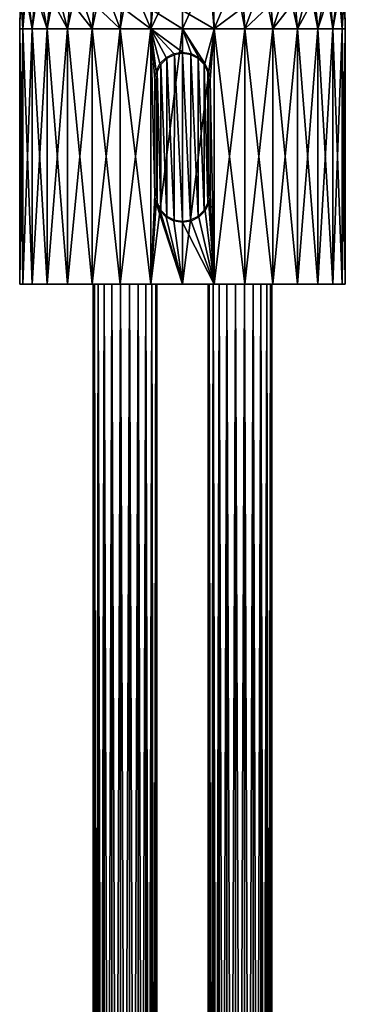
# Model space of a CAD drawing. Header units: millimetres. Extents: x -26 to 42, y -375 to 149.
# Tile 2 of 11: x -26 to 26, y -113 to 41. Entities that reach past the tile are written whole.
import ezdxf

# ---------------------------------------------------------------- set-up
doc = ezdxf.new("R2010")
doc.units = ezdxf.units.MM
doc.header["$LTSCALE"] = 13.670324
for name, color, linetype in [('1', 7, 'CONTINUOUS'), ('2', 7, 'CONTINUOUS'), ('20', 7, 'CONTINUOUS'), ('3', 7, 'CONTINUOUS'), ('4', 7, 'CONTINUOUS'), ('5', 7, 'CONTINUOUS'), ('6', 7, 'CONTINUOUS'), ('7', 7, 'CONTINUOUS'), ('8', 7, 'CONTINUOUS'), ('9', 7, 'CONTINUOUS')]:
    doc.layers.add(name, color=color, linetype=linetype)

msp = doc.modelspace()

# ---------------------------------------------------------------- linework, layer by layer
at = {"layer": '1', "linetype": 'CONTINUOUS'}
for points in [[(-14, -375), (-14, 0), (-13.8, 0, -1.41), (-14, -375)], [(-14, -375), (-13.8, 0, -1.41), (-13.8, -375, -1.41), (-14, -375)], [(-13.8, 0, -1.41), (-13.21, 0, -2.7), (-13.8, -375, -1.41), (-13.8, 0, -1.41)], [(-13.8, -375, -1.41), (-13.21, 0, -2.7), (-13.21, -375, -2.7), (-13.8, -375, -1.41)], [(-13.21, 0, -2.7), (-12.27, 0, -3.78), (-13.21, -375, -2.7), (-13.21, 0, -2.7)], [(-13.21, -375, -2.7), (-12.27, 0, -3.78), (-12.27, -375, -3.78), (-13.21, -375, -2.7)], [(-12.27, 0, -3.78), (-11.08, 0, -4.55), (-12.27, -375, -3.78), (-12.27, 0, -3.78)], [(-12.27, -375, -3.78), (-11.08, 0, -4.55), (-11.08, -375, -4.55), (-12.27, -375, -3.78)], [(-11.08, 0, -4.55), (-9.71, 0, -4.95), (-11.08, -375, -4.55), (-11.08, 0, -4.55)], [(-11.08, -375, -4.55), (-9.71, 0, -4.95), (-9.71, -375, -4.95), (-11.08, -375, -4.55)], [(-9.71, 0, -4.95), (-8.29, 0, -4.95), (-9.71, -375, -4.95), (-9.71, 0, -4.95)], [(-9.71, -375, -4.95), (-8.29, 0, -4.95), (-8.29, -375, -4.95), (-9.71, -375, -4.95)], [(-8.29, 0, -4.95), (-6.92, 0, -4.55), (-8.29, -375, -4.95), (-8.29, 0, -4.95)], [(-8.29, -375, -4.95), (-6.92, 0, -4.55), (-6.92, -375, -4.55), (-8.29, -375, -4.95)], [(-6.92, 0, -4.55), (-5.73, 0, -3.78), (-6.92, -375, -4.55), (-6.92, 0, -4.55)], [(-6.92, -375, -4.55), (-5.73, 0, -3.78), (-5.73, -375, -3.78), (-6.92, -375, -4.55)], [(-5.73, 0, -3.78), (-4.79, 0, -2.7), (-5.73, -375, -3.78), (-5.73, 0, -3.78)], [(-5.73, -375, -3.78), (-4.79, 0, -2.7), (-4.79, -375, -2.7), (-5.73, -375, -3.78)], [(-4.79, 0, -2.7), (-4.2, 0, -1.41), (-4.79, -375, -2.7), (-4.79, 0, -2.7)], [(-4.79, -375, -2.7), (-4.2, 0, -1.41), (-4.2, -375, -1.41), (-4.79, -375, -2.7)], [(-4, 0), (-4, -375), (-4.2, -375, -1.41), (-4, 0)], [(-4.2, 0, -1.41), (-4, 0), (-4.2, -375, -1.41), (-4.2, 0, -1.41)]]:
    msp.add_3dface(points, dxfattribs=at)
at = {"layer": '2', "linetype": 'CONTINUOUS'}
for points in [[(-13.8, 0, 1.41), (-14, 0), (-13.8, -375, 1.41), (-13.8, 0, 1.41)], [(-13.8, -375, 1.41), (-14, 0), (-14, -375), (-13.8, -375, 1.41)], [(-13.21, 0, 2.7), (-13.8, 0, 1.41), (-13.21, -375, 2.7), (-13.21, 0, 2.7)], [(-13.21, -375, 2.7), (-13.8, 0, 1.41), (-13.8, -375, 1.41), (-13.21, -375, 2.7)], [(-12.27, 0, 3.78), (-13.21, 0, 2.7), (-12.27, -375, 3.78), (-12.27, 0, 3.78)], [(-12.27, -375, 3.78), (-13.21, 0, 2.7), (-13.21, -375, 2.7), (-12.27, -375, 3.78)], [(-11.08, 0, 4.55), (-12.27, 0, 3.78), (-11.08, -375, 4.55), (-11.08, 0, 4.55)], [(-11.08, -375, 4.55), (-12.27, 0, 3.78), (-12.27, -375, 3.78), (-11.08, -375, 4.55)], [(-9.71, 0, 4.95), (-11.08, 0, 4.55), (-9.71, -375, 4.95), (-9.71, 0, 4.95)], [(-9.71, -375, 4.95), (-11.08, 0, 4.55), (-11.08, -375, 4.55), (-9.71, -375, 4.95)], [(-8.29, 0, 4.95), (-9.71, 0, 4.95), (-8.29, -375, 4.95), (-8.29, 0, 4.95)], [(-8.29, -375, 4.95), (-9.71, 0, 4.95), (-9.71, -375, 4.95), (-8.29, -375, 4.95)], [(-6.92, 0, 4.55), (-8.29, 0, 4.95), (-6.92, -375, 4.55), (-6.92, 0, 4.55)], [(-6.92, -375, 4.55), (-8.29, 0, 4.95), (-8.29, -375, 4.95), (-6.92, -375, 4.55)], [(-5.73, 0, 3.78), (-6.92, 0, 4.55), (-5.73, -375, 3.78), (-5.73, 0, 3.78)], [(-5.73, -375, 3.78), (-6.92, 0, 4.55), (-6.92, -375, 4.55), (-5.73, -375, 3.78)], [(-4.79, 0, 2.7), (-5.73, 0, 3.78), (-4.79, -375, 2.7), (-4.79, 0, 2.7)], [(-4.79, -375, 2.7), (-5.73, 0, 3.78), (-5.73, -375, 3.78), (-4.79, -375, 2.7)], [(-4.2, 0, 1.41), (-4.79, 0, 2.7), (-4.2, -375, 1.41), (-4.2, 0, 1.41)], [(-4.2, -375, 1.41), (-4.79, 0, 2.7), (-4.79, -375, 2.7), (-4.2, -375, 1.41)], [(-4, 0), (-4.2, 0, 1.41), (-4, -375), (-4, 0)], [(-4, -375), (-4.2, 0, 1.41), (-4.2, -375, 1.41), (-4, -375)]]:
    msp.add_3dface(points, dxfattribs=at)
at = {"layer": '20', "color": 7, "linetype": 'CONTINUOUS', "true_color": 0xa05050}
for points in [[(-2.46, 35.35, 25.38), (-1.28, 10.05, 25.47), (-1.27, 35.95, 25.47), (-2.46, 35.35, 25.38)], [(-1.28, 10.05, 25.47), (0, 9.85, 25.5), (-1.27, 35.95, 25.47), (-1.28, 10.05, 25.47)], [(-1.27, 35.95, 25.47), (0, 9.85, 25.5), (0, 36.15, 25.5), (-1.27, 35.95, 25.47)], [(1.28, 35.95, 25.47), (0, 36.15, 25.5), (1.27, 10.05, 25.47), (1.28, 35.95, 25.47)], [(0, 36.15, 25.5), (0, 9.85, 25.5), (1.27, 10.05, 25.47), (0, 36.15, 25.5)], [(2.46, 10.66, 25.38), (1.28, 35.95, 25.47), (1.27, 10.05, 25.47), (2.46, 10.66, 25.38)], [(2.46, 35.34, 25.38), (1.28, 35.95, 25.47), (2.46, 10.66, 25.38), (2.46, 35.34, 25.38)], [(-3.96, 33.25, 25.19), (-3.38, 11.6, 25.27), (-3.38, 34.41, 25.27), (-3.96, 33.25, 25.19)], [(-3.38, 34.41, 25.27), (-2.46, 10.66, 25.38), (-2.46, 35.35, 25.38), (-3.38, 34.41, 25.27)], [(-3.38, 11.6, 25.27), (-2.46, 10.66, 25.38), (-3.38, 34.41, 25.27), (-3.38, 11.6, 25.27)], [(-2.46, 10.66, 25.38), (-1.28, 10.05, 25.47), (-2.46, 35.35, 25.38), (-2.46, 10.66, 25.38)], [(3.38, 11.59, 25.27), (2.46, 35.34, 25.38), (2.46, 10.66, 25.38), (3.38, 11.59, 25.27)], [(3.39, 34.4, 25.27), (2.46, 35.34, 25.38), (3.38, 11.59, 25.27), (3.39, 34.4, 25.27)], [(3.96, 12.75, 25.19), (3.39, 34.4, 25.27), (3.38, 11.59, 25.27), (3.96, 12.75, 25.19)], [(3.96, 33.24, 25.19), (3.39, 34.4, 25.27), (3.96, 12.75, 25.19), (3.96, 33.24, 25.19)], [(-4.15, 32, 25.16), (-3.96, 12.76, 25.19), (-3.96, 33.25, 25.19), (-4.15, 32, 25.16)], [(-3.96, 12.76, 25.19), (-3.38, 11.6, 25.27), (-3.96, 33.25, 25.19), (-3.96, 12.76, 25.19)], [(4.15, 14, 25.16), (3.96, 33.24, 25.19), (3.96, 12.75, 25.19), (4.15, 14, 25.16)], [(4.15, 32, 25.16), (3.96, 33.24, 25.19), (4.15, 14, 25.16), (4.15, 32, 25.16)], [(-4.15, 14, 25.16), (-3.96, 12.76, 25.19), (-4.15, 32, 25.16), (-4.15, 14, 25.16)]]:
    msp.add_3dface(points, dxfattribs=at)
at = {"layer": '3', "linetype": 'CONTINUOUS'}
for points in [[(4, -375), (4, 0), (4.2, 0, -1.41), (4, -375)], [(4, -375), (4.2, 0, -1.41), (4.2, -375, -1.41), (4, -375)], [(4.2, 0, -1.41), (4.79, 0, -2.7), (4.2, -375, -1.41), (4.2, 0, -1.41)], [(4.2, -375, -1.41), (4.79, 0, -2.7), (4.79, -375, -2.7), (4.2, -375, -1.41)], [(4.79, 0, -2.7), (5.73, 0, -3.78), (4.79, -375, -2.7), (4.79, 0, -2.7)], [(4.79, -375, -2.7), (5.73, 0, -3.78), (5.73, -375, -3.78), (4.79, -375, -2.7)], [(5.73, 0, -3.78), (6.92, 0, -4.55), (5.73, -375, -3.78), (5.73, 0, -3.78)], [(5.73, -375, -3.78), (6.92, 0, -4.55), (6.92, -375, -4.55), (5.73, -375, -3.78)], [(6.92, 0, -4.55), (8.29, 0, -4.95), (6.92, -375, -4.55), (6.92, 0, -4.55)], [(6.92, -375, -4.55), (8.29, 0, -4.95), (8.29, -375, -4.95), (6.92, -375, -4.55)], [(8.29, 0, -4.95), (9.71, 0, -4.95), (8.29, -375, -4.95), (8.29, 0, -4.95)], [(8.29, -375, -4.95), (9.71, 0, -4.95), (9.71, -375, -4.95), (8.29, -375, -4.95)], [(9.71, 0, -4.95), (11.08, 0, -4.55), (9.71, -375, -4.95), (9.71, 0, -4.95)], [(9.71, -375, -4.95), (11.08, 0, -4.55), (11.08, -375, -4.55), (9.71, -375, -4.95)], [(11.08, 0, -4.55), (12.27, 0, -3.78), (11.08, -375, -4.55), (11.08, 0, -4.55)], [(11.08, -375, -4.55), (12.27, 0, -3.78), (12.27, -375, -3.78), (11.08, -375, -4.55)], [(12.27, 0, -3.78), (13.21, 0, -2.7), (12.27, -375, -3.78), (12.27, 0, -3.78)], [(12.27, -375, -3.78), (13.21, 0, -2.7), (13.21, -375, -2.7), (12.27, -375, -3.78)], [(13.21, 0, -2.7), (13.8, 0, -1.41), (13.21, -375, -2.7), (13.21, 0, -2.7)], [(13.21, -375, -2.7), (13.8, 0, -1.41), (13.8, -375, -1.41), (13.21, -375, -2.7)], [(14, 0), (14, -375), (13.8, -375, -1.41), (14, 0)], [(13.8, 0, -1.41), (14, 0), (13.8, -375, -1.41), (13.8, 0, -1.41)]]:
    msp.add_3dface(points, dxfattribs=at)
at = {"layer": '4', "linetype": 'CONTINUOUS'}
for points in [[(4.2, 0, 1.41), (4, 0), (4.2, -375, 1.41), (4.2, 0, 1.41)], [(4.2, -375, 1.41), (4, 0), (4, -375), (4.2, -375, 1.41)], [(4.79, 0, 2.7), (4.2, 0, 1.41), (4.79, -375, 2.7), (4.79, 0, 2.7)], [(4.79, -375, 2.7), (4.2, 0, 1.41), (4.2, -375, 1.41), (4.79, -375, 2.7)], [(5.73, 0, 3.78), (4.79, 0, 2.7), (5.73, -375, 3.78), (5.73, 0, 3.78)], [(5.73, -375, 3.78), (4.79, 0, 2.7), (4.79, -375, 2.7), (5.73, -375, 3.78)], [(6.92, 0, 4.55), (5.73, 0, 3.78), (6.92, -375, 4.55), (6.92, 0, 4.55)], [(6.92, -375, 4.55), (5.73, 0, 3.78), (5.73, -375, 3.78), (6.92, -375, 4.55)], [(8.29, 0, 4.95), (6.92, 0, 4.55), (8.29, -375, 4.95), (8.29, 0, 4.95)], [(8.29, -375, 4.95), (6.92, 0, 4.55), (6.92, -375, 4.55), (8.29, -375, 4.95)], [(9.71, 0, 4.95), (8.29, 0, 4.95), (9.71, -375, 4.95), (9.71, 0, 4.95)], [(9.71, -375, 4.95), (8.29, 0, 4.95), (8.29, -375, 4.95), (9.71, -375, 4.95)], [(11.08, 0, 4.55), (9.71, 0, 4.95), (11.08, -375, 4.55), (11.08, 0, 4.55)], [(11.08, -375, 4.55), (9.71, 0, 4.95), (9.71, -375, 4.95), (11.08, -375, 4.55)], [(12.27, 0, 3.78), (11.08, 0, 4.55), (12.27, -375, 3.78), (12.27, 0, 3.78)], [(12.27, -375, 3.78), (11.08, 0, 4.55), (11.08, -375, 4.55), (12.27, -375, 3.78)], [(13.21, 0, 2.7), (12.27, 0, 3.78), (13.21, -375, 2.7), (13.21, 0, 2.7)], [(13.21, -375, 2.7), (12.27, 0, 3.78), (12.27, -375, 3.78), (13.21, -375, 2.7)], [(13.8, 0, 1.41), (13.21, 0, 2.7), (13.8, -375, 1.41), (13.8, 0, 1.41)], [(13.8, -375, 1.41), (13.21, 0, 2.7), (13.21, -375, 2.7), (13.8, -375, 1.41)], [(14, 0), (13.8, 0, 1.41), (14, -375), (14, 0)], [(14, -375), (13.8, 0, 1.41), (13.8, -375, 1.41), (14, -375)]]:
    msp.add_3dface(points, dxfattribs=at)
at = {"layer": '5', "linetype": 'CONTINUOUS'}
for points in [[(-25.5, 0), (-25.01, 0, -4.98), (-25.01, 0, 4.98), (-25.5, 0)], [(-25.01, 0, -4.98), (-23.56, 0, -9.76), (-25.01, 0, 4.98), (-25.01, 0, -4.98)], [(-25.01, 0, 4.98), (-23.56, 0, -9.76), (-23.56, 0, 9.76), (-25.01, 0, 4.98)], [(-23.56, 0, -9.76), (-21.2, 0, -14.17), (-23.56, 0, 9.76), (-23.56, 0, -9.76)], [(-23.56, 0, 9.76), (-21.2, 0, -14.17), (-21.2, 0, 14.17), (-23.56, 0, 9.76)], [(-21.2, 0, -14.17), (-18.03, 0, -18.03), (-21.2, 0, 14.17), (-21.2, 0, -14.17)], [(-21.2, 0, 14.17), (-18.03, 0, -18.03), (-18.03, 0, 18.03), (-21.2, 0, 14.17)], [(-18.03, 0, -18.03), (-14.16, 0, -21.2), (-18.03, 0, 18.03), (-18.03, 0, -18.03)], [(-18.03, 0, 18.03), (-14.16, 0, -21.2), (-14.16, 0, 21.2), (-18.03, 0, 18.03)], [(-14.16, 0, -21.2), (-9.76, 0, -23.56), (-14.16, 0, 21.2), (-14.16, 0, -21.2)], [(-14.16, 0, 21.2), (-9.76, 0, -23.56), (-9.76, 0, 23.56), (-14.16, 0, 21.2)], [(-9.76, 0, -23.56), (-4.97, 0, -25.01), (-9.76, 0, 23.56), (-9.76, 0, -23.56)], [(-9.76, 0, 23.56), (-4.97, 0, -25.01), (-4.97, 0, 25.01), (-9.76, 0, 23.56)], [(0, 0, -25.5), (0, 0, 25.5), (-4.97, 0, 25.01), (0, 0, -25.5)], [(-4.97, 0, -25.01), (0, 0, -25.5), (-4.97, 0, 25.01), (-4.97, 0, -25.01)], [(4.97, 0, 25.01), (0, 0, 25.5), (4.97, 0, -25.01), (4.97, 0, 25.01)], [(4.97, 0, -25.01), (0, 0, 25.5), (0, 0, -25.5), (4.97, 0, -25.01)], [(9.76, 0, 23.56), (4.97, 0, 25.01), (9.76, 0, -23.56), (9.76, 0, 23.56)], [(9.76, 0, -23.56), (4.97, 0, 25.01), (4.97, 0, -25.01), (9.76, 0, -23.56)], [(14.16, 0, 21.2), (9.76, 0, 23.56), (14.16, 0, -21.2), (14.16, 0, 21.2)], [(14.16, 0, -21.2), (9.76, 0, 23.56), (9.76, 0, -23.56), (14.16, 0, -21.2)], [(18.03, 0, 18.03), (14.16, 0, 21.2), (18.03, 0, -18.03), (18.03, 0, 18.03)], [(18.03, 0, -18.03), (14.16, 0, 21.2), (14.16, 0, -21.2), (18.03, 0, -18.03)], [(21.2, 0, 14.17), (18.03, 0, 18.03), (21.2, 0, -14.17), (21.2, 0, 14.17)], [(21.2, 0, -14.17), (18.03, 0, 18.03), (18.03, 0, -18.03), (21.2, 0, -14.17)], [(23.56, 0, 9.76), (21.2, 0, 14.17), (23.56, 0, -9.76), (23.56, 0, 9.76)], [(23.56, 0, -9.76), (21.2, 0, 14.17), (21.2, 0, -14.17), (23.56, 0, -9.76)], [(25.01, 0, 4.98), (23.56, 0, 9.76), (25.01, 0, -4.98), (25.01, 0, 4.98)], [(25.01, 0, -4.98), (23.56, 0, 9.76), (23.56, 0, -9.76), (25.01, 0, -4.98)], [(25.5, 0), (25.01, 0, 4.98), (25.01, 0, -4.98), (25.5, 0)]]:
    msp.add_3dface(points, dxfattribs=at)
at = {"layer": '6', "linetype": 'CONTINUOUS'}
for points in [[(4.97, 0, -25.01), (0, 0, -25.5), (4.97, 40, -25.01), (4.97, 0, -25.01)], [(4.97, 40, -25.01), (0, 0, -25.5), (0, 40, -25.5), (4.97, 40, -25.01)], [(2.56, 35.52, 25.37), (3.52, 34.55, 25.26), (0, 40, 25.5), (2.56, 35.52, 25.37)], [(0, 40, 25.5), (3.52, 34.55, 25.26), (4.97, 40, 25.01), (0, 40, 25.5)], [(1.34, 36.14, 25.46), (2.56, 35.52, 25.37), (0, 40, 25.5), (1.34, 36.14, 25.46)], [(0, 36.35, 25.5), (1.34, 36.14, 25.46), (0, 40, 25.5), (0, 36.35, 25.5)], [(3.52, 34.55, 25.26), (4.14, 33.34, 25.16), (4.97, 40, 25.01), (3.52, 34.55, 25.26)], [(4.14, 33.34, 25.16), (4.35, 32, 25.13), (4.97, 40, 25.01), (4.14, 33.34, 25.16)], [(4.35, 32, 25.13), (4.97, 0, 25.01), (4.97, 40, 25.01), (4.35, 32, 25.13)], [(4.97, 0, 25.01), (9.76, 0, 23.56), (4.97, 40, 25.01), (4.97, 0, 25.01)], [(4.97, 40, 25.01), (9.76, 0, 23.56), (9.76, 40, 23.56), (4.97, 40, 25.01)], [(9.76, 0, -23.56), (4.97, 0, -25.01), (9.76, 40, -23.56), (9.76, 0, -23.56)], [(9.76, 40, -23.56), (4.97, 0, -25.01), (4.97, 40, -25.01), (9.76, 40, -23.56)], [(9.76, 0, 23.56), (14.16, 0, 21.2), (9.76, 40, 23.56), (9.76, 0, 23.56)], [(9.76, 40, 23.56), (14.16, 0, 21.2), (14.17, 40, 21.2), (9.76, 40, 23.56)], [(14.16, 0, -21.2), (9.76, 0, -23.56), (14.17, 40, -21.2), (14.16, 0, -21.2)], [(14.17, 40, -21.2), (9.76, 0, -23.56), (9.76, 40, -23.56), (14.17, 40, -21.2)], [(14.16, 0, 21.2), (18.03, 0, 18.03), (14.17, 40, 21.2), (14.16, 0, 21.2)], [(18.03, 0, -18.03), (14.16, 0, -21.2), (18.03, 40, -18.03), (18.03, 0, -18.03)], [(18.03, 40, -18.03), (14.16, 0, -21.2), (14.17, 40, -21.2), (18.03, 40, -18.03)], [(14.17, 40, 21.2), (18.03, 0, 18.03), (18.03, 40, 18.03), (14.17, 40, 21.2)], [(18.03, 0, 18.03), (21.2, 0, 14.17), (18.03, 40, 18.03), (18.03, 0, 18.03)], [(18.03, 40, 18.03), (21.2, 0, 14.17), (21.2, 40, 14.17), (18.03, 40, 18.03)], [(21.2, 0, -14.17), (18.03, 0, -18.03), (21.2, 40, -14.17), (21.2, 0, -14.17)], [(21.2, 40, -14.17), (18.03, 0, -18.03), (18.03, 40, -18.03), (21.2, 40, -14.17)], [(21.2, 0, 14.17), (23.56, 0, 9.76), (21.2, 40, 14.17), (21.2, 0, 14.17)], [(21.2, 40, 14.17), (23.56, 0, 9.76), (23.56, 40, 9.76), (21.2, 40, 14.17)], [(23.56, 0, -9.76), (21.2, 0, -14.17), (23.56, 40, -9.76), (23.56, 0, -9.76)], [(23.56, 40, -9.76), (21.2, 0, -14.17), (21.2, 40, -14.17), (23.56, 40, -9.76)], [(23.56, 0, 9.76), (25.01, 0, 4.98), (23.56, 40, 9.76), (23.56, 0, 9.76)], [(23.56, 40, 9.76), (25.01, 0, 4.98), (25.01, 40, 4.97), (23.56, 40, 9.76)], [(25.01, 0, -4.98), (23.56, 0, -9.76), (25.01, 40, -4.97), (25.01, 0, -4.98)], [(25.01, 40, -4.97), (23.56, 0, -9.76), (23.56, 40, -9.76), (25.01, 40, -4.97)], [(25.01, 0, 4.98), (25.5, 0), (25.01, 40, 4.97), (25.01, 0, 4.98)], [(25.5, 0), (25.01, 0, -4.98), (25.5, 40), (25.5, 0)], [(25.01, 40, 4.97), (25.5, 0), (25.5, 40), (25.01, 40, 4.97)], [(25.5, 40), (25.01, 0, -4.98), (25.01, 40, -4.97), (25.5, 40)], [(4.35, 14, 25.13), (4.97, 0, 25.01), (4.35, 32, 25.13), (4.35, 14, 25.13)], [(4.97, 0, 25.01), (4.35, 14, 25.13), (4.14, 12.66, 25.16), (4.97, 0, 25.01)], [(3.53, 11.45, 25.26), (4.97, 0, 25.01), (4.14, 12.66, 25.16), (3.53, 11.45, 25.26)], [(2.56, 10.49, 25.37), (4.97, 0, 25.01), (3.53, 11.45, 25.26), (2.56, 10.49, 25.37)], [(0, 9.65, 25.5), (4.97, 0, 25.01), (1.35, 9.86, 25.46), (0, 9.65, 25.5)], [(0, 0, 25.5), (4.97, 0, 25.01), (0, 9.65, 25.5), (0, 0, 25.5)], [(1.35, 9.86, 25.46), (4.97, 0, 25.01), (2.56, 10.49, 25.37), (1.35, 9.86, 25.46)]]:
    msp.add_3dface(points, dxfattribs=at)
at = {"layer": '7', "linetype": 'CONTINUOUS'}
for points in [[(-25.01, 0, -4.98), (-25.5, 0), (-25.01, 40, -4.97), (-25.01, 0, -4.98)], [(-25.5, 0), (-25.01, 0, 4.98), (-25.5, 40), (-25.5, 0)], [(-25.01, 40, -4.97), (-25.5, 0), (-25.5, 40), (-25.01, 40, -4.97)], [(-25.5, 40), (-25.01, 0, 4.98), (-25.01, 40, 4.97), (-25.5, 40)], [(-23.56, 0, -9.76), (-25.01, 0, -4.98), (-23.56, 40, -9.76), (-23.56, 0, -9.76)], [(-23.56, 40, -9.76), (-25.01, 0, -4.98), (-25.01, 40, -4.97), (-23.56, 40, -9.76)], [(-25.01, 0, 4.98), (-23.56, 0, 9.76), (-25.01, 40, 4.97), (-25.01, 0, 4.98)], [(-25.01, 40, 4.97), (-23.56, 0, 9.76), (-23.56, 40, 9.76), (-25.01, 40, 4.97)], [(-21.2, 0, -14.17), (-23.56, 0, -9.76), (-21.2, 40, -14.17), (-21.2, 0, -14.17)], [(-21.2, 40, -14.17), (-23.56, 0, -9.76), (-23.56, 40, -9.76), (-21.2, 40, -14.17)], [(-23.56, 0, 9.76), (-21.2, 0, 14.17), (-23.56, 40, 9.76), (-23.56, 0, 9.76)], [(-23.56, 40, 9.76), (-21.2, 0, 14.17), (-21.2, 40, 14.17), (-23.56, 40, 9.76)], [(-18.03, 0, -18.03), (-21.2, 0, -14.17), (-18.03, 40, -18.03), (-18.03, 0, -18.03)], [(-18.03, 40, -18.03), (-21.2, 0, -14.17), (-21.2, 40, -14.17), (-18.03, 40, -18.03)], [(-21.2, 0, 14.17), (-18.03, 0, 18.03), (-21.2, 40, 14.17), (-21.2, 0, 14.17)], [(-21.2, 40, 14.17), (-18.03, 0, 18.03), (-18.03, 40, 18.03), (-21.2, 40, 14.17)], [(-14.16, 0, -21.2), (-18.03, 0, -18.03), (-14.17, 40, -21.2), (-14.16, 0, -21.2)], [(-14.17, 40, -21.2), (-18.03, 0, -18.03), (-18.03, 40, -18.03), (-14.17, 40, -21.2)], [(-18.03, 0, 18.03), (-14.16, 0, 21.2), (-18.03, 40, 18.03), (-18.03, 0, 18.03)], [(-18.03, 40, 18.03), (-14.16, 0, 21.2), (-14.17, 40, 21.2), (-18.03, 40, 18.03)], [(-9.76, 40, -23.56), (-14.16, 0, -21.2), (-14.17, 40, -21.2), (-9.76, 40, -23.56)], [(-14.16, 0, 21.2), (-9.76, 0, 23.56), (-14.17, 40, 21.2), (-14.16, 0, 21.2)], [(-14.17, 40, 21.2), (-9.76, 0, 23.56), (-9.76, 40, 23.56), (-14.17, 40, 21.2)], [(-9.76, 0, -23.56), (-14.16, 0, -21.2), (-9.76, 40, -23.56), (-9.76, 0, -23.56)], [(-4.97, 0, -25.01), (-9.76, 0, -23.56), (-4.97, 40, -25.01), (-4.97, 0, -25.01)], [(-4.97, 40, -25.01), (-9.76, 0, -23.56), (-9.76, 40, -23.56), (-4.97, 40, -25.01)], [(-9.76, 0, 23.56), (-4.97, 0, 25.01), (-9.76, 40, 23.56), (-9.76, 0, 23.56)], [(-9.76, 40, 23.56), (-4.97, 0, 25.01), (-4.97, 40, 25.01), (-9.76, 40, 23.56)], [(0, 0, -25.5), (-4.97, 0, -25.01), (0, 40, -25.5), (0, 0, -25.5)], [(0, 40, -25.5), (-4.97, 0, -25.01), (-4.97, 40, -25.01), (0, 40, -25.5)], [(-4.97, 0, 25.01), (-4.35, 14, 25.13), (-4.97, 40, 25.01), (-4.97, 0, 25.01)], [(0, 36.35, 25.5), (0, 40, 25.5), (-4.97, 40, 25.01), (0, 36.35, 25.5)], [(0, 36.35, 25.5), (-4.97, 40, 25.01), (-1.35, 36.14, 25.46), (0, 36.35, 25.5)], [(-4.97, 40, 25.01), (-4.35, 14, 25.13), (-4.35, 32, 25.13), (-4.97, 40, 25.01)], [(-1.35, 36.14, 25.46), (-4.97, 40, 25.01), (-2.56, 35.52, 25.37), (-1.35, 36.14, 25.46)], [(-2.56, 35.52, 25.37), (-4.97, 40, 25.01), (-3.53, 34.55, 25.26), (-2.56, 35.52, 25.37)], [(-3.53, 34.55, 25.26), (-4.97, 40, 25.01), (-4.14, 33.34, 25.16), (-3.53, 34.55, 25.26)], [(-4.14, 33.34, 25.16), (-4.97, 40, 25.01), (-4.35, 32, 25.13), (-4.14, 33.34, 25.16)], [(-4.35, 14, 25.13), (-4.97, 0, 25.01), (-4.14, 12.66, 25.16), (-4.35, 14, 25.13)], [(-4.97, 0, 25.01), (0, 0, 25.5), (-4.14, 12.66, 25.16), (-4.97, 0, 25.01)], [(-4.14, 12.66, 25.16), (0, 0, 25.5), (-3.52, 11.45, 25.26), (-4.14, 12.66, 25.16)], [(-3.52, 11.45, 25.26), (0, 0, 25.5), (-2.56, 10.48, 25.37), (-3.52, 11.45, 25.26)], [(-2.56, 10.48, 25.37), (0, 0, 25.5), (-1.34, 9.86, 25.46), (-2.56, 10.48, 25.37)], [(0, 0, 25.5), (0, 9.65, 25.5), (-1.34, 9.86, 25.46), (0, 0, 25.5)]]:
    msp.add_3dface(points, dxfattribs=at)
at = {"layer": '8', "linetype": 'CONTINUOUS'}
for points in [[(4.69, 50.36, -24.3), (0, 40, -25.5), (0, 50.42, -24.73), (4.69, 50.36, -24.3)], [(4.97, 40, -25.01), (0, 40, -25.5), (4.69, 50.36, -24.3), (4.97, 40, -25.01)], [(9.21, 50.17, -23.02), (4.97, 40, -25.01), (4.69, 50.36, -24.3), (9.21, 50.17, -23.02)], [(9.76, 40, -23.56), (4.97, 40, -25.01), (9.21, 50.17, -23.02), (9.76, 40, -23.56)], [(13.42, 49.86, -20.95), (9.76, 40, -23.56), (9.21, 50.17, -23.02), (13.42, 49.86, -20.95)], [(14.17, 40, -21.2), (9.76, 40, -23.56), (13.42, 49.86, -20.95), (14.17, 40, -21.2)], [(17.18, 49.44, -18.14), (14.17, 40, -21.2), (13.42, 49.86, -20.95), (17.18, 49.44, -18.14)], [(18.03, 40, -18.03), (14.17, 40, -21.2), (17.18, 49.44, -18.14), (18.03, 40, -18.03)], [(20.35, 48.92, -14.7), (18.03, 40, -18.03), (17.18, 49.44, -18.14), (20.35, 48.92, -14.7)], [(21.2, 40, -14.17), (18.03, 40, -18.03), (20.35, 48.92, -14.7), (21.2, 40, -14.17)], [(22.83, 48.33, -10.75), (21.2, 40, -14.17), (20.35, 48.92, -14.7), (22.83, 48.33, -10.75)], [(23.56, 40, -9.76), (21.2, 40, -14.17), (22.83, 48.33, -10.75), (23.56, 40, -9.76)], [(24.53, 47.68, -6.41), (23.56, 40, -9.76), (22.83, 48.33, -10.75), (24.53, 47.68, -6.41)], [(25.01, 40, -4.97), (23.56, 40, -9.76), (24.53, 47.68, -6.41), (25.01, 40, -4.97)], [(25.39, 47, -1.83), (25.01, 40, -4.97), (24.53, 47.68, -6.41), (25.39, 47, -1.83)], [(25.5, 40), (25.01, 40, -4.97), (25.39, 47, -1.83), (25.5, 40)], [(25.39, 46.3, 2.82), (25.5, 40), (25.39, 47, -1.83), (25.39, 46.3, 2.82)], [(20.35, 44.38, 15.69), (21.2, 40, 14.17), (22.83, 44.97, 11.74), (20.35, 44.38, 15.69)], [(21.2, 40, 14.17), (23.56, 40, 9.76), (22.83, 44.97, 11.74), (21.2, 40, 14.17)], [(22.83, 44.97, 11.74), (23.56, 40, 9.76), (24.53, 45.62, 7.4), (22.83, 44.97, 11.74)], [(23.56, 40, 9.76), (25.01, 40, 4.97), (24.53, 45.62, 7.4), (23.56, 40, 9.76)], [(24.53, 45.62, 7.4), (25.01, 40, 4.97), (25.39, 46.3, 2.82), (24.53, 45.62, 7.4)], [(25.01, 40, 4.97), (25.5, 40), (25.39, 46.3, 2.82), (25.01, 40, 4.97)], [(9.21, 43.14, 24.01), (9.76, 40, 23.56), (13.42, 43.45, 21.94), (9.21, 43.14, 24.01)], [(9.76, 40, 23.56), (14.17, 40, 21.2), (13.42, 43.45, 21.94), (9.76, 40, 23.56)], [(13.42, 43.45, 21.94), (14.17, 40, 21.2), (17.18, 43.87, 19.13), (13.42, 43.45, 21.94)], [(14.17, 40, 21.2), (18.03, 40, 18.03), (17.18, 43.87, 19.13), (14.17, 40, 21.2)], [(17.18, 43.87, 19.13), (18.03, 40, 18.03), (20.35, 44.38, 15.69), (17.18, 43.87, 19.13)], [(18.03, 40, 18.03), (21.2, 40, 14.17), (20.35, 44.38, 15.69), (18.03, 40, 18.03)], [(0, 42.88, 25.71), (4.97, 40, 25.01), (4.69, 42.95, 25.28), (0, 42.88, 25.71)], [(0, 40, 25.5), (4.97, 40, 25.01), (0, 42.88, 25.71), (0, 40, 25.5)], [(4.69, 42.95, 25.28), (4.97, 40, 25.01), (9.21, 43.14, 24.01), (4.69, 42.95, 25.28)], [(4.97, 40, 25.01), (9.76, 40, 23.56), (9.21, 43.14, 24.01), (4.97, 40, 25.01)]]:
    msp.add_3dface(points, dxfattribs=at)
at = {"layer": '9', "linetype": 'CONTINUOUS'}
for points in [[(-17.18, 49.44, -18.14), (-18.03, 40, -18.03), (-20.35, 48.92, -14.7), (-17.18, 49.44, -18.14)], [(-14.17, 40, -21.2), (-18.03, 40, -18.03), (-17.18, 49.44, -18.14), (-14.17, 40, -21.2)], [(-13.42, 49.86, -20.95), (-14.17, 40, -21.2), (-17.18, 49.44, -18.14), (-13.42, 49.86, -20.95)], [(-9.76, 40, -23.56), (-14.17, 40, -21.2), (-13.42, 49.86, -20.95), (-9.76, 40, -23.56)], [(-9.21, 50.17, -23.02), (-9.76, 40, -23.56), (-13.42, 49.86, -20.95), (-9.21, 50.17, -23.02)], [(-4.97, 40, -25.01), (-9.76, 40, -23.56), (-9.21, 50.17, -23.02), (-4.97, 40, -25.01)], [(-4.69, 50.36, -24.3), (-4.97, 40, -25.01), (-9.21, 50.17, -23.02), (-4.69, 50.36, -24.3)], [(0, 40, -25.5), (-4.97, 40, -25.01), (0, 50.42, -24.73), (0, 40, -25.5)], [(0, 50.42, -24.73), (-4.97, 40, -25.01), (-4.69, 50.36, -24.3), (0, 50.42, -24.73)], [(-22.83, 48.33, -10.75), (-23.56, 40, -9.76), (-24.53, 47.68, -6.41), (-22.83, 48.33, -10.75)], [(-21.2, 40, -14.17), (-23.56, 40, -9.76), (-22.83, 48.33, -10.75), (-21.2, 40, -14.17)], [(-20.35, 48.92, -14.7), (-21.2, 40, -14.17), (-22.83, 48.33, -10.75), (-20.35, 48.92, -14.7)], [(-18.03, 40, -18.03), (-21.2, 40, -14.17), (-20.35, 48.92, -14.7), (-18.03, 40, -18.03)], [(-25.01, 40, -4.97), (-25.5, 40), (-25.39, 47, -1.83), (-25.01, 40, -4.97)], [(-25.39, 47, -1.83), (-25.5, 40), (-25.39, 46.3, 2.82), (-25.39, 47, -1.83)], [(-24.53, 47.68, -6.41), (-25.01, 40, -4.97), (-25.39, 47, -1.83), (-24.53, 47.68, -6.41)], [(-23.56, 40, -9.76), (-25.01, 40, -4.97), (-24.53, 47.68, -6.41), (-23.56, 40, -9.76)], [(-25.5, 40), (-25.01, 40, 4.97), (-25.39, 46.3, 2.82), (-25.5, 40)], [(-25.39, 46.3, 2.82), (-25.01, 40, 4.97), (-24.53, 45.62, 7.4), (-25.39, 46.3, 2.82)], [(-25.01, 40, 4.97), (-23.56, 40, 9.76), (-24.53, 45.62, 7.4), (-25.01, 40, 4.97)], [(-24.53, 45.62, 7.4), (-23.56, 40, 9.76), (-22.83, 44.97, 11.74), (-24.53, 45.62, 7.4)], [(-23.56, 40, 9.76), (-21.2, 40, 14.17), (-22.83, 44.97, 11.74), (-23.56, 40, 9.76)], [(-22.83, 44.97, 11.74), (-21.2, 40, 14.17), (-20.35, 44.38, 15.69), (-22.83, 44.97, 11.74)], [(-21.2, 40, 14.17), (-18.03, 40, 18.03), (-20.35, 44.38, 15.69), (-21.2, 40, 14.17)], [(-20.35, 44.38, 15.69), (-18.03, 40, 18.03), (-17.18, 43.87, 19.13), (-20.35, 44.38, 15.69)], [(-18.03, 40, 18.03), (-14.17, 40, 21.2), (-17.18, 43.87, 19.13), (-18.03, 40, 18.03)], [(-17.18, 43.87, 19.13), (-14.17, 40, 21.2), (-13.42, 43.45, 21.94), (-17.18, 43.87, 19.13)], [(-14.17, 40, 21.2), (-9.76, 40, 23.56), (-13.42, 43.45, 21.94), (-14.17, 40, 21.2)], [(-13.42, 43.45, 21.94), (-9.76, 40, 23.56), (-9.21, 43.14, 24.01), (-13.42, 43.45, 21.94)], [(-9.76, 40, 23.56), (-4.97, 40, 25.01), (-9.21, 43.14, 24.01), (-9.76, 40, 23.56)], [(-9.21, 43.14, 24.01), (-4.97, 40, 25.01), (-4.69, 42.95, 25.28), (-9.21, 43.14, 24.01)], [(-4.97, 40, 25.01), (0, 40, 25.5), (-4.69, 42.95, 25.28), (-4.97, 40, 25.01)], [(0, 40, 25.5), (0, 42.88, 25.71), (-4.69, 42.95, 25.28), (0, 40, 25.5)]]:
    msp.add_3dface(points, dxfattribs=at)

doc.saveas('drawing.dxf')
